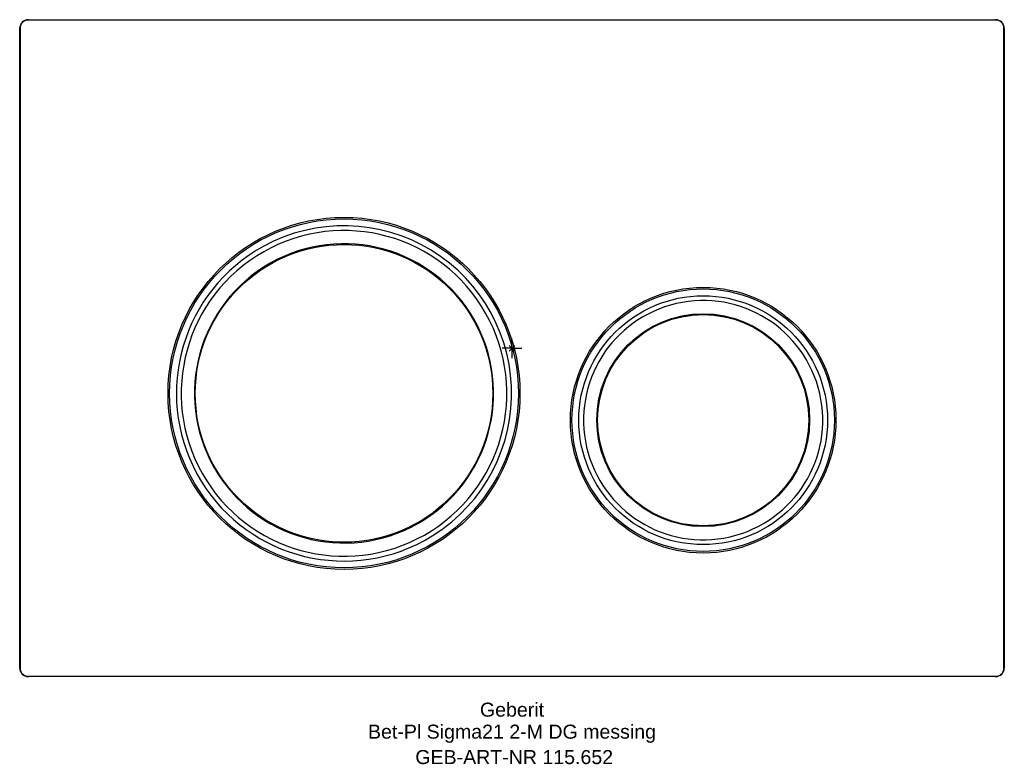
# Model space of a CAD drawing. Header units: millimetres. Extents: x -123 to 123, y -104 to 82.
import ezdxf
from ezdxf.enums import TextEntityAlignment as Align

# ---------------------------------------------------------------- set-up
doc = ezdxf.new("R2010")
doc.units = ezdxf.units.MM
doc.layers.get('0').update_dxf_attribs({"linetype": 'CONTINUOUS'})
for name, color, linetype, lineweight in [('Arbeitspunkt(DIN)', 7, 'CONTINUOUS', 25), ('GEB-ART-NR', 1, 'CONTINUOUS', 18), ('GEB-BEZUG', 2, 'CONTINUOUS', 25), ('GEB-TEXT', 5, 'CONTINUOUS', 18)]:
    doc.layers.add(name, color=color, linetype=linetype, lineweight=lineweight)
doc.layers.add('GEB-KONTUR-A', color=5, linetype='CONTINUOUS')
doc.styles.get("Standard").update_dxf_attribs({"font": 'arial.ttf'})

# ---------------------------------------------------------------- blocks, each defined once
blk = doc.blocks.new('Einfügepunkt')
at = {"layer": 'GEB-BEZUG'}
for p, q in [((-0.71, -0.71), (0.71, 0.71)), ((-0.71, 0.71), (0.71, -0.71))]:
    blk.add_line(p, q, dxfattribs=at)

msp = doc.modelspace()

# ---------------------------------------------------------------- linework, layer by layer
at = {"layer": 'Arbeitspunkt(DIN)', "ltscale": 5}
for q in [(0, 2.5), (-2.5, 0), (0, -2.5), (2.5, 0)]:
    msp.add_line((0, 0), q, dxfattribs=at)
at = {"layer": 'GEB-KONTUR-A', "ltscale": 5}
for p, q in [((121, 82), (-121, 82)), ((-120.93, 82.09), (120.92, 82.09)), ((-123.09, -79.93), (-123.09, 79.92)), ((-123, 80), (-123, -80)), ((123, -80), (123, 80)), ((123.09, 79.92), (123.09, -79.93)), ((-121, -82), (121, -82)), ((120.92, -82.09), (-120.93, -82.09))]:
    msp.add_line(p, q, dxfattribs=at)
for centre, radius in [((-42, -11.3), 44), ((-42, -11.3), 43.6), ((-42, -11.3), 37.2), ((47.8, -18), 33.2), ((47.8, -18), 32.8), ((47.8, -18), 31.1), ((47.8, -18), 26.6), ((47.8, -18), 26.4)]:
    msp.add_circle(centre, radius, dxfattribs=at)
for centre, radius, start, end in [((-120.93, 79.92), 2.17, 90, 180), ((-121, 80), 2, 90, 180), ((120.92, 79.92), 2.17, 360, 90), ((121, 80), 2, 360, 90), ((-42, -11.3), 41.9, 298.6479, 118.6479), ((-42, -11.3), 40.7, 299.5741, 119.5718), ((-42, -11.3), 41.9, 118.6479, 298.6479), ((-42, -11.3), 37.4, 299.5729, 119.5729), ((-42, -11.3), 40.7, 119.5743, 299.5716), ((-42, -11.3), 37.4, 119.5729, 299.5729), ((47.8, -18), 29.9, 102.9778, 282.9747), ((47.8, -18), 29.9, 282.9781, 102.9744), ((-120.93, -79.93), 2.17, 180, 270), ((-121, -80), 2, 180, 270), ((120.92, -79.93), 2.17, 270, 0), ((121, -80), 2, 270, 0)]:
    msp.add_arc(centre, radius, start, end, dxfattribs=at)

# ---------------------------------------------------------------- block references
at = {"ltscale": 5}
msp.add_blockref('Einfügepunkt', (0, 0), dxfattribs=at)

# ---------------------------------------------------------------- texts
at = {"layer": 'GEB-ART-NR'}
msp.add_text('GEB-ART-NR 115.652', height=3.5, dxfattribs=at).set_placement((0.55, -103.94), align=Align.CENTER)
at = {"layer": 'GEB-TEXT'}
for s, p in [('Geberit', (0, -92.09)), ('Bet-Pl Sigma21 2-M DG messing', (0, -97.59))]:
    msp.add_text(s, height=3.5, dxfattribs=at).set_placement(p, align=Align.CENTER)

doc.saveas('drawing.dxf')
